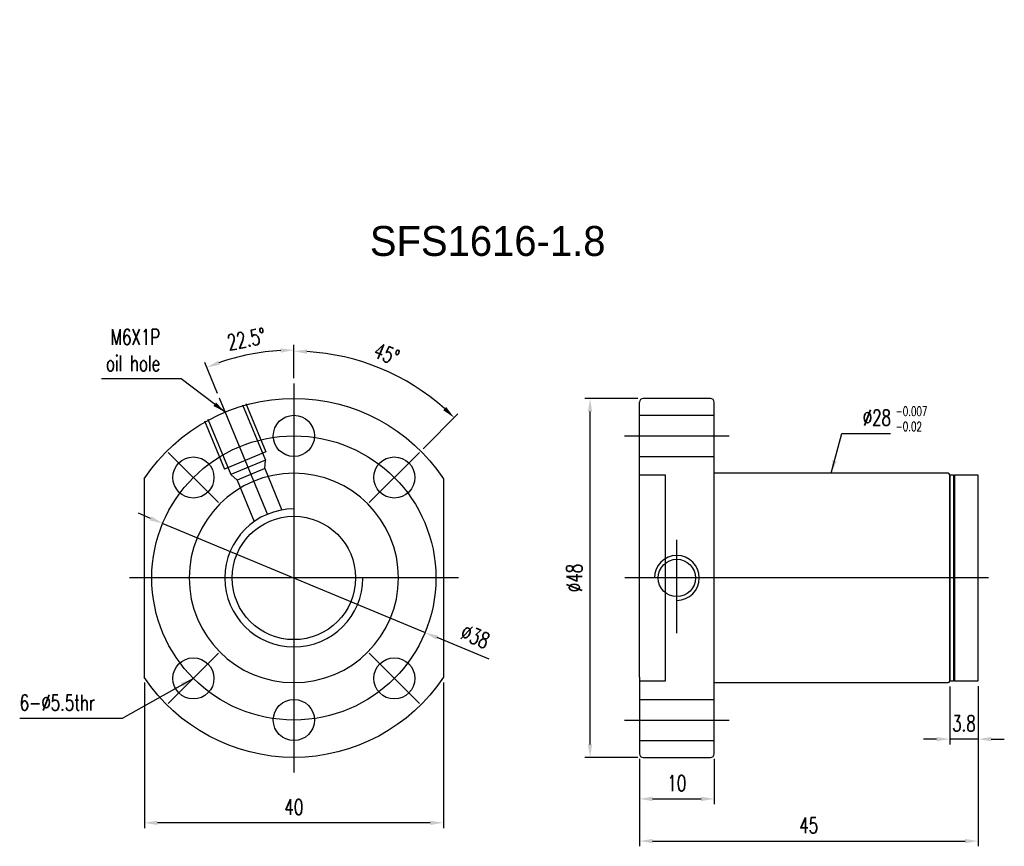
# Model space of a CAD drawing. Header units: inches. Extents: x 25 to 907, y 42 to 537.
import ezdxf
from ezdxf.lldxf.tags import DXFTag

# ---------------------------------------------------------------- set-up
doc = ezdxf.new("R2010")
doc.units = ezdxf.units.IN
doc.header["$MEASUREMENT"] = 0
doc.layers.add('1', color=7, linetype='Continuous', true_color=0xffffff)
for name, color, linetype in [('CL', 1, 'CENTER'), ('DIM', 4, 'Continuous'), ('OUT', 3, 'Continuous')]:
    doc.layers.add(name, color=color, linetype=linetype)
doc.styles.add('DIM-7', font='SIMPLEX.shx', dxfattribs={"width": 0.7, "bigfont": 'chineset.shx'})
tags = doc.linetypes.add('CENTER', pattern=[2, 1.25, -0.25, 0.25, -0.25]).pattern_tags.tags
tags[10:11] = [DXFTag(74, 4), DXFTag(75, 0), DXFTag(340, '0'), DXFTag(46, 0.0), DXFTag(50, 0.0), DXFTag(44, 0.0), DXFTag(45, 0.0)]
tags[8:9] = [DXFTag(74, 4), DXFTag(75, 0), DXFTag(340, '0'), DXFTag(46, 0.0), DXFTag(50, 0.0), DXFTag(44, 0.0), DXFTag(45, 0.0)]
tags[6:7] = [DXFTag(74, 4), DXFTag(75, 0), DXFTag(340, '0'), DXFTag(46, 0.0), DXFTag(50, 0.0), DXFTag(44, 0.0), DXFTag(45, 0.0)]
tags[4:5] = [DXFTag(74, 4), DXFTag(75, 0), DXFTag(340, '0'), DXFTag(46, 0.0), DXFTag(50, 0.0), DXFTag(44, 0.0), DXFTag(45, 0.0)]
tags = doc.linetypes.add('DASHED', pattern=[0.75, 0.5, -0.25]).pattern_tags.tags
tags[6:7] = [DXFTag(74, 4), DXFTag(75, 0), DXFTag(340, '0'), DXFTag(46, 0.0), DXFTag(50, 0.0), DXFTag(44, 0.0), DXFTag(45, 0.0)]
tags[4:5] = [DXFTag(74, 4), DXFTag(75, 0), DXFTag(340, '0'), DXFTag(46, 0.0), DXFTag(50, 0.0), DXFTag(44, 0.0), DXFTag(45, 0.0)]
doc.dimstyles.new('CNS', dxfattribs={"dimtxt": 3, "dimasz": 3, "dimexe": 1, "dimexo": 1, "dimgap": 1.5, "dimtad": 1, "dimdsep": 46, "dimtxsty": 'DIM-7', "dimcen": 0.09, "dimclrd": 4, "dimclre": 4, "dimclrt": 4, "dimadec": 0, "dimazin": 2, "dimtfac": 1, "dimtmove": 0, "dimatfit": 3, "dimfxl": 1, "dimtvp": 0.971429, "dimtolj": 1, "dimarcsym": 0})

# ---------------------------------------------------------------- blocks, each defined once
blk = doc.blocks.new('salomechen')
at = {"layer": 'DIM', "color": 4, "insert": (137.9, 152.31), "char_height": 3, "attachment_point": 1, "style": 'DIM-7'}
blk.add_mtext('\\A1;', dxfattribs=at)
blk = doc.blocks.new('*D5')
at = {"layer": 'DEFPOINTS', "color": 0, "transparency": 16777216}
for p in [(41.27, 64.4), (81.27, 64.4), (41.27, 44.92)]:
    blk.add_point(p, dxfattribs=at)
at = {"layer": 'DIM', "color": 7, "lineweight": -2, "transparency": 16777216}
for p, q in [((41.27, 63.7), (41.27, 44.22)), ((81.27, 63.7), (81.27, 44.22)), ((79.52, 44.92), (43.02, 44.92))]:
    blk.add_line(p, q, dxfattribs=at)
at = {"layer": 'DIM', "color": 7, "transparency": 16777216}
for points in [[(43.02, 45.21), (43.02, 44.63), (41.27, 44.92)], [(79.52, 45.21), (79.52, 44.63), (81.27, 44.92)]]:
    blk.add_solid(points, dxfattribs=at)
at = {"layer": 'DIM', "color": 7, "transparency": 16777216, "insert": (61.27, 47.02), "char_height": 2.1, "attachment_point": 5, "style": 'DIM-7'}
blk.add_mtext('\\A1;40', dxfattribs=at)
blk = doc.blocks.new('*D6')
at = {"layer": 'DEFPOINTS', "color": 0, "transparency": 16777216}
for p in [(107.49, 54.16), (117.49, 54.16), (117.49, 48.12)]:
    blk.add_point(p, dxfattribs=at)
at = {"layer": 'DIM', "color": 7, "lineweight": -2, "transparency": 16777216}
for p, q in [((107.49, 53.46), (107.49, 47.42)), ((117.49, 53.46), (117.49, 47.42)), ((109.24, 48.12), (115.74, 48.12))]:
    blk.add_line(p, q, dxfattribs=at)
at = {"layer": 'DIM', "color": 7, "transparency": 16777216}
for points in [[(109.24, 48.41), (109.24, 47.82), (107.49, 48.12)], [(115.74, 48.41), (115.74, 47.82), (117.49, 48.12)]]:
    blk.add_solid(points, dxfattribs=at)
at = {"layer": 'DIM', "color": 7, "transparency": 16777216, "insert": (112.49, 50.22), "char_height": 2.1, "attachment_point": 5, "style": 'DIM-7'}
blk.add_mtext('\\A1;10', dxfattribs=at)
blk = doc.blocks.new('*D7')
at = {"layer": 'DEFPOINTS', "color": 0, "transparency": 16777216}
for p in [(152.79, 63.91), (107.49, 54.16), (152.79, 42.48)]:
    blk.add_point(p, dxfattribs=at)
at = {"layer": 'DIM', "color": 7, "lineweight": -2, "transparency": 16777216}
for p, q in [((152.79, 63.21), (152.79, 41.78)), ((107.49, 53.46), (107.49, 41.78)), ((109.24, 42.48), (151.04, 42.48))]:
    blk.add_line(p, q, dxfattribs=at)
at = {"layer": 'DIM', "color": 7, "transparency": 16777216}
for points in [[(109.24, 42.77), (109.24, 42.19), (107.49, 42.48)], [(151.04, 42.77), (151.04, 42.19), (152.79, 42.48)]]:
    blk.add_solid(points, dxfattribs=at)
at = {"layer": 'DIM', "color": 7, "transparency": 16777216, "insert": (130.14, 44.58), "char_height": 2.1, "attachment_point": 5, "style": 'DIM-7'}
blk.add_mtext('\\A1;45', dxfattribs=at)
blk = doc.blocks.new('*D8')
at = {"layer": 'DEFPOINTS', "color": 0, "transparency": 16777216}
for p in [(148.99, 63.86), (152.79, 63.91), (148.99, 56.11)]:
    blk.add_point(p, dxfattribs=at)
at = {"layer": 'DIM', "color": 7, "lineweight": -2, "transparency": 16777216}
for p, q in [((148.99, 63.16), (148.99, 55.41)), ((152.79, 63.21), (152.79, 55.41)), ((147.24, 56.11), (145.49, 56.11)), ((152.79, 56.11), (148.99, 56.11)), ((154.54, 56.11), (156.29, 56.11))]:
    blk.add_line(p, q, dxfattribs=at)
at = {"layer": 'DIM', "color": 7, "transparency": 16777216}
for points in [[(147.24, 56.4), (147.24, 55.82), (148.99, 56.11)], [(154.54, 56.4), (154.54, 55.82), (152.79, 56.11)]]:
    blk.add_solid(points, dxfattribs=at)
at = {"layer": 'DIM', "color": 7, "transparency": 16777216, "insert": (150.89, 58.21), "char_height": 2.1, "attachment_point": 5, "style": 'DIM-7'}
blk.add_mtext('\\A1;3.8', dxfattribs=at)
blk = doc.blocks.new('*D9')
at = {"layer": 'DEFPOINTS', "color": 0, "transparency": 16777216}
for p in [(100.88, 101.66), (107.99, 101.66), (107.99, 53.66)]:
    blk.add_point(p, dxfattribs=at)
at = {"layer": 'DIM', "color": 7, "lineweight": -2, "transparency": 16777216}
for p, q in [((107.29, 101.66), (100.18, 101.66)), ((100.88, 55.41), (100.88, 99.91)), ((107.29, 53.66), (100.18, 53.66))]:
    blk.add_line(p, q, dxfattribs=at)
at = {"layer": 'DIM', "color": 7, "transparency": 16777216}
for points in [[(100.59, 99.91), (101.17, 99.91), (100.88, 101.66)], [(100.59, 55.41), (101.17, 55.41), (100.88, 53.66)]]:
    blk.add_solid(points, dxfattribs=at)
at = {"layer": 'DIM', "color": 7, "transparency": 16777216, "insert": (98.78, 77.66), "char_height": 2.1, "attachment_point": 5, "rotation": 90, "style": 'DIM-7'}
blk.add_mtext('\\A1;%%C48', dxfattribs=at)
blk = doc.blocks.new('*D10')
at = {"layer": 'DEFPOINTS', "color": 0, "transparency": 16777216}
for p in [(57.29, 107.87), (61.27, 103.66), (51.32, 101.68), (57.74, 86.19), (61.27, 51.66)]:
    blk.add_point(p, dxfattribs=at)
at = {"layer": 'DIM', "color": 7, "lineweight": -2, "transparency": 16777216}
for p, q in [((61.27, 104.36), (61.27, 108.83)), ((51.05, 102.33), (49.34, 106.46))]:
    blk.add_line(p, q, dxfattribs=at)
blk.add_arc((61.27, 77.66), 30.47, 93.2914, 109.2086, dxfattribs=at)
at = {"layer": 'DIM', "color": 7, "transparency": 16777216}
for points in [[(59.51, 108.37), (59.53, 107.79), (61.27, 108.13)], [(51.35, 106.16), (51.14, 106.71), (49.61, 105.81)]]:
    blk.add_solid(points, dxfattribs=at)
at = {"layer": 'DIM', "color": 7, "transparency": 16777216, "insert": (54.92, 109.6), "char_height": 2.1, "attachment_point": 5, "rotation": 11.25, "style": 'DIM-7'}
blk.add_mtext('\\A1;22.5°', dxfattribs=at)
blk = doc.blocks.new('*D11')
at = {"layer": 'DEFPOINTS', "color": 0, "transparency": 16777216}
for p in [(61.27, 103.66), (76.43, 103.92), (78.06, 94.46), (71.35, 87.74), (61.27, 51.66)]:
    blk.add_point(p, dxfattribs=at)
at = {"layer": 'DIM', "color": 7, "lineweight": -2, "transparency": 16777216}
for p, q in [((61.27, 104.36), (61.27, 108.68)), ((78.56, 94.95), (83.2, 99.6))]:
    blk.add_line(p, q, dxfattribs=at)
blk.add_arc((61.27, 77.66), 30.32, 48.3074, 86.6926, dxfattribs=at)
at = {"layer": 'DIM', "color": 7, "transparency": 16777216}
for points in [[(63.01, 107.64), (63.03, 108.22), (61.27, 107.98)], [(81.64, 100.52), (81.24, 100.09), (82.71, 99.1)]]:
    blk.add_solid(points, dxfattribs=at)
at = {"layer": 'DIM', "color": 7, "transparency": 16777216, "insert": (73.68, 107.61), "char_height": 2.1, "attachment_point": 5, "rotation": 337.5, "style": 'DIM-7'}
blk.add_mtext('\\A1;45°', dxfattribs=at)
blk = doc.blocks.new('*D12')
at = {"layer": 'DEFPOINTS', "color": 0, "transparency": 16777216}
for p in [(43.73, 84.96), (78.81, 70.36)]:
    blk.add_point(p, dxfattribs=at)
at = {"layer": 'DIM', "color": 7, "lineweight": -2, "transparency": 16777216}
for p, q in [((42.11, 85.63), (40.5, 86.31)), ((43.73, 84.96), (78.81, 70.36)), ((87.41, 66.79), (80.43, 69.69))]:
    blk.add_line(p, q, dxfattribs=at)
at = {"layer": 'DIM', "color": 7, "transparency": 16777216}
for points in [[(42.22, 85.9), (42, 85.36), (43.73, 84.96)], [(80.54, 69.96), (80.32, 69.42), (78.81, 70.36)]]:
    blk.add_solid(points, dxfattribs=at)
at = {"layer": 'DIM', "color": 7, "transparency": 16777216, "insert": (85.53, 69.84), "char_height": 2.1, "attachment_point": 5, "rotation": 337.4095, "style": 'DIM-7'}
blk.add_mtext('\\A1;∅38', dxfattribs=at)

msp = doc.modelspace()

# ---------------------------------------------------------------- linework, layer by layer
at = {"layer": '1', "color": 7, "linetype": 'DASHED', "ltscale": 1.647829}
for p, q in [((54.395, 100.792), (57.456, 93.401)), ((54.857, 100.983), (57.535, 94.516)), ((49.775, 98.879), (52.837, 91.488)), ((107.492, 99.412), (117.492, 99.412)), ((49.313, 98.687), (51.992, 92.22)), ((57.535, 94.516), (51.992, 92.22)), ((107.492, 93.912), (117.492, 93.912)), ((57.456, 93.401), (52.837, 91.488)), ((57.377, 92.286), (53.681, 90.755)), ((57.377, 92.286), (57.456, 93.401)), ((57.377, 92.286), (59.671, 86.748)), ((53.681, 90.755), (52.837, 91.488)), ((110.992, 91.412), (107.492, 91.412)), ((110.992, 91.412), (107.492, 91.412)), ((110.992, 66.912), (110.992, 91.412)), ((110.992, 65.524), (110.992, 91.412)), ((53.681, 90.755), (55.975, 85.217)), ((110.992, 65.524), (110.992, 65.912)), ((110.992, 64.512), (110.992, 65.524)), ((110.992, 64.512), (110.992, 65.524)), ((107.492, 63.912), (110.992, 63.912)), ((107.492, 63.912), (110.992, 63.912)), ((110.992, 63.912), (110.992, 64.512)), ((110.992, 63.912), (110.992, 64.512)), ((107.492, 61.412), (117.492, 61.412)), ((107.492, 55.912), (117.492, 55.912))]:
    msp.add_line(p, q, dxfattribs=at)
at = {"layer": '1', "color": 7}
msp.add_line((49.384, 98.518), (49.385, 98.513), dxfattribs=at)
msp.add_line((49.384, 98.518), (49.385, 98.513), dxfattribs=at)
at = {"layer": '1', "color": 7, "linetype": 'DASHED', "ltscale": 0.009698}
msp.add_line((49.385, 98.513), (49.396, 98.487), dxfattribs=at)
msp.add_line((49.385, 98.513), (49.396, 98.487), dxfattribs=at)
at = {"layer": '1', "color": 7, "linetype": 'DASHED', "ltscale": 1.647829, "extrusion": (-6.12303e-17, 7.4983e-33, -1)}
msp.add_circle((-61.269, 77.662), 14, dxfattribs=at)
at = {"layer": '1', "color": 7, "linetype": 'DASHED', "ltscale": 1.647829}
msp.add_circle((112.492, 77.662), 2.5, dxfattribs=at)
msp.add_arc((112.492, 77.662), 3, 270, 180, dxfattribs=at)
at = {"layer": '1', "color": 7}
for points in [[(55.37, 71.895), (55.316, 71.95), (55.264, 72.005), (55.212, 72.061)], [(55.37, 71.895), (55.316, 71.95), (55.264, 72.005), (55.212, 72.061)], [(55.37, 71.895), (55.32, 71.946), (55.271, 71.998), (55.222, 72.05)]]:
    msp.add_open_spline(points, degree=3, dxfattribs=at)
at = {"layer": 'CL', "color": 7}
for p, q in [((61.269, 103.662), (61.269, 51.662)), ((57.739, 86.185), (51.32, 101.683)), ((105.492, 96.662), (119.492, 96.662)), ((51.193, 87.739), (44.476, 94.456)), ((71.346, 87.739), (78.063, 94.456)), ((112.492, 70.287), (112.492, 82.761)), ((83.269, 77.662), (39.269, 77.662)), ((154.16, 77.662), (105.533, 77.662)), ((51.193, 67.586), (44.476, 60.869)), ((71.346, 67.586), (78.063, 60.869)), ((105.492, 58.662), (119.492, 58.662))]:
    msp.add_line(p, q, dxfattribs=at)
msp.add_circle((61.269, 77.662), 19, dxfattribs=at)
at = {"layer": 'DIM', "color": 7}
msp.add_arc((61.269, 77.662), 9.225, 90, 0, dxfattribs=at)
at = {"layer": 'OUT', "color": 7}
for p, q in [((116.992, 101.662), (107.992, 101.662)), ((107.492, 90.929), (107.492, 101.162)), ((117.492, 54.162), (117.492, 101.162)), ((41.269, 90.929), (41.269, 64.396)), ((41.269, 90.929), (41.269, 64.396)), ((81.269, 90.929), (81.269, 64.396)), ((81.269, 90.929), (81.269, 64.396)), ((107.492, 64.396), (107.492, 90.929)), ((107.492, 64.396), (107.492, 90.929)), ((148.792, 91.662), (117.492, 91.662)), ((148.992, 77.662), (148.992, 91.462)), ((149.492, 91.412), (148.992, 91.412)), ((148.992, 91.412), (148.992, 63.912)), ((149.492, 91.412), (149.492, 63.912)), ((152.792, 91.412), (149.642, 91.412)), ((149.642, 91.412), (149.642, 63.912)), ((152.792, 83.198), (152.792, 91.412)), ((152.792, 63.912), (152.792, 83.198)), ((148.992, 63.862), (148.992, 77.662)), ((107.492, 64.396), (107.492, 54.162)), ((117.492, 63.662), (148.792, 63.662)), ((148.992, 63.912), (149.492, 63.912)), ((149.642, 63.912), (152.792, 63.912)), ((107.992, 53.662), (116.992, 53.662))]:
    msp.add_line(p, q, dxfattribs=at)
for centre, radius in [((61.269, 96.662), 2.75), ((61.269, 96.662), 2.75), ((47.834, 91.097), 2.75), ((47.834, 91.097), 2.75), ((74.704, 91.097), 2.75), ((74.704, 91.097), 2.75), ((61.269, 77.662), 8.25), ((47.834, 64.227), 2.75), ((47.834, 64.227), 2.75), ((74.704, 64.227), 2.75), ((74.704, 64.227), 2.75), ((61.269, 58.662), 2.75), ((61.269, 58.662), 2.75)]:
    msp.add_circle(centre, radius, dxfattribs=at)
at = {"layer": 'OUT', "color": 7, "extrusion": (-6.12303e-17, 7.4983e-33, -1)}
for start, end in [(33.55731, 146.44269), (33.55731, 146.44269), (213.55731, 326.44269), (213.55731, 326.44269)]:
    msp.add_arc((-61.269, 77.662), 24, start, end, dxfattribs=at)
at = {"layer": 'OUT', "color": 7}
for centre, radius, start, end in [((107.992, 101.162), 0.5, 90, 180), ((116.992, 101.162), 0.5, 0, 90), ((148.792, 91.462), 0.2, 0, 90), ((149.642, 91.262), 0.15, 90, 180), ((148.792, 63.862), 0.2, 270, 0), ((149.642, 64.062), 0.15, 180, 270), ((107.992, 54.162), 0.5, 180, 270), ((116.992, 54.162), 0.5, 270, 0)]:
    msp.add_arc(centre, radius, start, end, dxfattribs=at)

# ---------------------------------------------------------------- block references
msp.add_blockref('salomechen', (0, 0))

# ---------------------------------------------------------------- texts
at = {"layer": 'DIM', "color": 0, "insert": (71.431, 124.724), "char_height": 4, "width": 53.23888, "attachment_point": 1}
msp.add_mtext('SFS1616-1.8', dxfattribs=at)
at = {"layer": 'DIM', "color": 7, "char_height": 2.1, "style": 'DIM-7'}
for s, insert, attachment_point in [('M6X1P\\Poil hole', (43.393, 105.318), 9), ('\\A1;%%C28', (137.354, 98.046), 7), ('6-%%c5.5thr', (24.599, 59.939), 7)]:
    msp.add_mtext(s, dxfattribs=dict(at, insert=insert, attachment_point=attachment_point))
at = {"layer": 'DIM', "color": 7, "insert": (141.752, 100.572), "char_height": 1.225, "width": 10.93099, "attachment_point": 1, "style": 'DIM-7'}
msp.add_mtext('-0.007\\P-0.02', dxfattribs=at)

# ---------------------------------------------------------------- dimensions: what is measured, and where the dimension line sits
at = {"layer": 'DIM', "color": 7}
for base, line1, line2, override, picture, middle in [((57.292, 107.87), ((61.269, 103.662), (61.269, 51.662)), ((57.739, 86.185), (51.32, 101.683)), {"dimscale": 0.7, "dimasz": 2.5, "dimclrd": 7, "dimclre": 7, "dimclrt": 7, "dimadec": 2}, '*D10', (54.916, 109.605)), ((76.43, 103.921), ((61.269, 51.662), (61.269, 103.662)), ((71.346, 87.739), (78.063, 94.456)), {"dimscale": 0.7, "dimasz": 2.5, "dimclrd": 7, "dimclre": 7, "dimclrt": 7}, '*D11', (73.676, 107.615))]:
    dim = msp.add_angular_dim_2l(base=base, line1=line1, line2=line2, dimstyle='CNS', override=override, dxfattribs=at)
    dim.commit()
    dim.dimension.update_dxf_attribs({"geometry": picture, "text_midpoint": middle})
dim = msp.add_linear_dim(base=(100.879, 101.662), p1=(107.992, 53.662), p2=(107.992, 101.662), angle=90, text='%%C<>', dimstyle='CNS', override={"dimscale": 0.7, "dimasz": 2.5, "dimclrd": 7, "dimclre": 7, "dimclrt": 7}, dxfattribs=at)
dim.commit()
dim.dimension.update_dxf_attribs({"geometry": '*D9', "text_midpoint": (98.779, 77.662)})
dim = msp.add_diameter_dim_2p(p1=(43.727, 84.961), p2=(78.812, 70.364), dimstyle='CNS', override={"dimscale": 0.7, "dimasz": 2.5, "dimclrd": 7, "dimclre": 7, "dimclrt": 7}, dxfattribs=at)
dim.commit()
dim.dimension.update_dxf_attribs({"geometry": '*D12', "text_midpoint": (85.532, 69.842)})
dim = msp.add_linear_dim(base=(41.269, 44.919), p1=(81.269, 64.396), p2=(41.269, 64.396), angle=180, dimstyle='CNS', override={"dimscale": 0.7, "dimasz": 2.5, "dimclrd": 7, "dimclre": 7, "dimclrt": 7}, dxfattribs=at)
dim.commit()
dim.dimension.update_dxf_attribs({"geometry": '*D5', "text_midpoint": (61.269, 47.019)})
dim = msp.add_linear_dim(base=(152.792, 42.48), p1=(107.492, 54.162), p2=(152.792, 63.912), text='45', dimstyle='CNS', override={"dimscale": 0.7, "dimasz": 2.5, "dimclrd": 7, "dimclre": 7, "dimclrt": 7}, dxfattribs=at)
dim.commit()
dim.dimension.update_dxf_attribs({"geometry": '*D7', "text_midpoint": (130.142, 44.58)})
dim = msp.add_linear_dim(base=(148.992, 56.111), p1=(152.792, 63.912), p2=(148.992, 63.862), dimstyle='CNS', override={"dimscale": 0.7, "dimasz": 2.5, "dimclrd": 7, "dimclre": 7, "dimclrt": 7}, dxfattribs=at)
dim.commit()
dim.dimension.update_dxf_attribs({"geometry": '*D8', "text_midpoint": (150.892, 56.111), "dimtype": 160})
dim = msp.add_linear_dim(base=(117.492, 48.115), p1=(107.492, 54.162), p2=(117.492, 54.162), dimstyle='CNS', override={"dimscale": 0.7, "dimasz": 2.5, "dimclrd": 7, "dimclre": 7, "dimclrt": 7}, dxfattribs=at)
dim.commit()
dim.dimension.update_dxf_attribs({"geometry": '*D6', "text_midpoint": (112.492, 50.215)})

# ---------------------------------------------------------------- leaders
at = {"layer": 'DIM', "color": 7, "annotation_type": 0, "has_hookline": 1}
for points, hookline_direction, text_width in [([(52.085, 99.835), (46.193, 104.268), (44.443, 104.268)], 1, 7.84), ([(133.142, 91.662), (134.554, 96.996), (136.304, 96.996)], 0, 3.71), ([(47.834, 64.227), (38.319, 58.889), (36.569, 58.889)], 1, 10.92)]:
    msp.add_leader(points, dimstyle='CNS', override={"dimscale": 0.7, "dimasz": 2.5, "dimclrd": 7, "dimclre": 7, "dimclrt": 7}, dxfattribs=dict(at, hookline_direction=hookline_direction, text_width=text_width))

doc.saveas('drawing.dxf')
